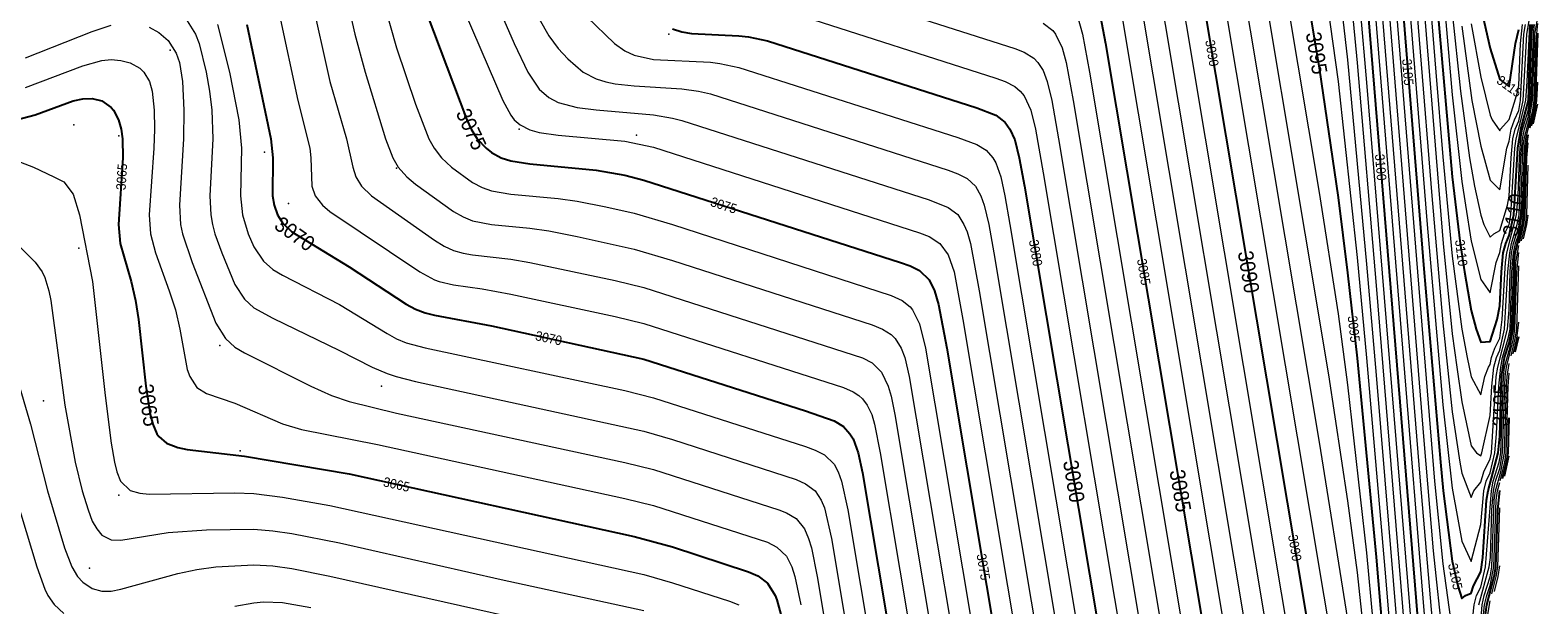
# Model space of a CAD drawing. Header units: metres. Extents: x 295850 to 310263, y 8095845 to 8104014.
# Tile 10 of 77: x 296319 to 296557, y 8096019 to 8096110. Entities that reach past the tile are written whole.
import ezdxf
from ezdxf.enums import TextEntityAlignment as Align

# ---------------------------------------------------------------- set-up
doc = ezdxf.new("R2010")
doc.units = ezdxf.units.M
for name, color, linetype, lineweight in [('C-TOPO-MAJR', 33, 'Continuous', 25), ('C-TOPO-MINR', 253, 'Continuous', 13), ('C-TOPO-PNTS', 8, 'Continuous', 9), ('C-TOPO-TEXT', 33, 'Continuous', 13), ('C-TOPO-TEXT-500', 33, 'Continuous', 13)]:
    doc.layers.add(name, color=color, linetype=linetype, lineweight=lineweight)
doc.styles.add('ARIAL', font='arial.ttf')

# ---------------------------------------------------------------- blocks, each defined once
blk = doc.blocks.new('PUNTOS_TOPOGRAFICOS')
at = {"layer": 'C-TOPO-PNTS'}
for p in [(296419.911, 8096109.405, 3080.048), (296341.264, 8096106.881, 3066.546), (296326.066, 8096095.084, 3064.126), (296396.318, 8096094.42, 3076.07), (296333.191, 8096093.357, 3064.75), (296414.81, 8096093.463, 3076.17), (296356.147, 8096090.807, 3069.768), (296376.976, 8096088.256, 3073.056), (296359.972, 8096082.73, 3070.587), (296326.886, 8096075.651, 3063.748), (296349.132, 8096060.306, 3066.89), (296374.638, 8096053.929, 3067.667), (296321.284, 8096051.618, 3062.504), (296352.321, 8096043.727, 3065.142), (296333.191, 8096036.713, 3064.03), (296328.586, 8096025.206, 3062.582)]:
    blk.add_point(p, dxfattribs=at)
blk = doc.blocks.new('CURVAS_NIVEL')
at = {"layer": 'C-TOPO-MAJR'}
for points, elevation in [([(296487.4, 8096115.42), (296488.81, 8096107.92), (296529.27, 8095866.42), (296530.72, 8095857.42), (296531.22, 8095852.92), (296531.6, 8095851.42), (296532.99, 8095850.14), (296534.49, 8095850.27), (296535.31, 8095851.42), (296535.99, 8095853.58)], 3085), ([(296501.34, 8096131.92), (296525.49, 8095987.66), (296528.49, 8095968.9), (296531.49, 8095947), (296534.94, 8095914.42), (296535.99, 8095906.12), (296537.49, 8095898.54), (296538.99, 8095901.13), (296539.63, 8095908.42), (296539.96, 8095909.92), (296540.49, 8095911.19)], 3090), ([(296513.35, 8096158.92), (296522.49, 8096104.08), (296525.49, 8096083.65), (296526.99, 8096071.8), (296528.49, 8096058.32), (296531.49, 8096026.97), (296537.49, 8095956.02), (296538.99, 8095943.4), (296540.49, 8095939.33), (296541.46, 8095945.92), (296541.99, 8095947.44), (296542.33, 8095948.92), (296543.51, 8095951.92), (296543.89, 8095954.92), (296544.31, 8095963.92), (296544.54, 8095965.42), (296545.78, 8095969.92), (296546.03, 8095971.42), (296546.49, 8095981.57)], 3095), ([(296529.99, 8096115.7), (296538.99, 8096005.18), (296540.49, 8095989.69), (296541.24, 8095984.92), (296541.99, 8095980.96), (296543.49, 8095981.58), (296543.77, 8095983.42), (296544.24, 8095984.92), (296544.99, 8095986.17), (296545.83, 8095989.42), (296546.17, 8095992.42), (296546.8, 8096001.42), (296547.12, 8096002.92), (296547.99, 8096005.47), (296548.32, 8096007.42), (296548.75, 8096017.92), (296548.95, 8096019.42), (296550.13, 8096023.92), (296550.35, 8096025.42), (296550.66, 8096034.42), (296550.99, 8096037.48)], 3100), ([(296529.24, 8096193.42), (296538.99, 8096072.39), (296541.63, 8096041.92), (296542.08, 8096037.42), (296543.49, 8096026.34), (296544.36, 8096022.42), (296544.99, 8096020.45), (296545.56, 8096020.92), (296546.49, 8096021.29), (296546.87, 8096022.42), (296547.99, 8096024.62), (296548.3, 8096026.92), (296548.88, 8096035.92), (296549.14, 8096037.42), (296550.73, 8096043.42), (296550.99, 8096046.02), (296551.27, 8096055.42), (296551.75, 8096058.42), (296552.49, 8096060.68), (296552.87, 8096062.92), (296553.24, 8096073.42), (296553.42, 8096074.92), (296554.56, 8096079.42), (296554.78, 8096080.92), (296555.04, 8096089.92), (296555.13, 8096091.42), (296555.49, 8096093.55)], 3105), ([(296541.12, 8096113.92), (296543.49, 8096086.91), (296544.73, 8096076.42), (296545.41, 8096071.92), (296546.49, 8096065.84), (296547.27, 8096062.92), (296547.99, 8096060.84), (296549.49, 8096060.97), (296550.57, 8096064.42), (296550.99, 8096066.57), (296551.25, 8096071.92), (296551.55, 8096074.92), (296551.94, 8096076.42), (296552.49, 8096077.67), (296553.19, 8096080.92), (296553.82, 8096091.42), (296554.3, 8096094.42), (296555.5, 8096098.92), (296555.76, 8096107.92), (296555.99, 8096110.92)], 3110), ([(296547.99, 8096113.62), (296549.49, 8096107.12), (296550.99, 8096102.28), (296552.49, 8096101.17), (296553.47, 8096107.92), (296553.99, 8096110.14)], 3115), ([(296420.49, 8096110.23), (296421.99, 8096109.78), (296423.49, 8096109.53), (296430.99, 8096109.15), (296432.49, 8096108.98), (296435.49, 8096108.35), (296468.49, 8096097.8), (296471.49, 8096096.61), (296472.47, 8096095.92), (296472.99, 8096095.46), (296473.71, 8096094.42), (296474.49, 8096092.74), (296475.21, 8096089.92), (296476.04, 8096085.42), (296508.46, 8095891.92)], 3080), ([(296380.7, 8096115.42), (296388.09, 8096095.92), (296388.78, 8096094.42), (296389.72, 8096092.92), (296391.12, 8096091.42), (296391.99, 8096090.76), (296393.49, 8096089.92), (296394.99, 8096089.43), (296397.99, 8096088.94), (296408.49, 8096087.97), (296412.99, 8096087.18), (296415.99, 8096086.41), (296456.49, 8096073.43), (296457.99, 8096072.88), (296459.49, 8096072.12), (296460.99, 8096070.66), (296461.84, 8096068.92), (296462.49, 8096066.79), (296463.77, 8096059.92), (296488.88, 8095909.92)], 3075), ([(296353.36, 8096110.92), (296357.15, 8096092.92), (296357.45, 8096089.92), (296357.43, 8096083.92), (296357.68, 8096082.42), (296358.22, 8096080.92), (296358.99, 8096079.66), (296360.49, 8096078.23), (296369.49, 8096072.72), (296378.49, 8096066.84), (296379.99, 8096066.03), (296381.49, 8096065.46), (296382.99, 8096065.08), (296391.99, 8096063.41), (296415.99, 8096058.15), (296441.49, 8096050.04), (296445.99, 8096048.45), (296447.49, 8096047.54), (296448.48, 8096046.42), (296448.99, 8096045.6), (296449.77, 8096043.42), (296450.49, 8096040.24), (296467.83, 8095936.92)], 3070), ([(296316.99, 8096095.92), (296319.99, 8096096.7), (296325.99, 8096098.89), (296327.49, 8096099.19), (296328.99, 8096099.24), (296330.49, 8096098.9), (296331.99, 8096097.82), (296332.33, 8096097.42), (296333.14, 8096095.92), (296333.58, 8096094.42), (296333.77, 8096092.92), (296333.8, 8096089.92), (296333.15, 8096079.42), (296333.42, 8096076.42), (296335.14, 8096070.42), (296335.82, 8096067.42), (296336.27, 8096064.42), (296337.47, 8096053.92), (296338.15, 8096049.42), (296338.55, 8096047.92), (296339.2, 8096046.42), (296339.49, 8096045.98), (296340.71, 8096044.92), (296342.49, 8096044.23), (296343.99, 8096043.93), (296352.99, 8096042.9), (296369.49, 8096040.08), (296414.49, 8096030.23), (296420.49, 8096028.57), (296432.49, 8096024.66), (296433.99, 8096024.01), (296435.49, 8096022.88), (296436.71, 8096020.92), (296436.99, 8096020.22), (296437.61, 8096017.92)], 3065), ([(296555.74, 8096094.66), (296556.41, 8096097.42), (296556.63, 8096098.92), (296556.99, 8096109.58)], 3105), ([(296553.42, 8096059.35), (296553.99, 8096061.73)], 3100), ([(296551.41, 8096039.34), (296552.06, 8096041.92), (296552.29, 8096043.42), (296552.49, 8096048.93)], 3100)]:
    blk.add_lwpolyline(points, dxfattribs=dict(at, elevation=elevation))
at = {"layer": 'C-TOPO-MINR'}
for points, elevation in [([(296444.49, 8096116.74), (296474.49, 8096107.14), (296475.99, 8096106.55), (296477.49, 8096105.62), (296478.15, 8096104.92), (296478.99, 8096103.66), (296479.63, 8096101.92), (296480.35, 8096098.92), (296481.4, 8096092.92), (296516.83, 8095881.42), (296518.24, 8095872.42), (296518.6, 8095867.92), (296518.54, 8095864.92), (296517.75, 8095857.42), (296517.16, 8095854.42), (296516.54, 8095852.92), (296515.38, 8095851.42), (296514.99, 8095851.1), (296513.24, 8095849.92), (296511.99, 8095849.37), (296508.97, 8095848.42)], 3082), ([(296478.99, 8096111.14), (296480.49, 8096109.99), (296480.92, 8096109.42), (296481.99, 8096107.25), (296482.6, 8096104.92), (296483.7, 8096098.92), (296522.11, 8095869.42), (296522.64, 8095864.92), (296522.74, 8095861.92), (296522.59, 8095858.92), (296522.02, 8095854.42), (296521.66, 8095852.92), (296520.99, 8095851.29), (296520.11, 8095849.92), (296519.49, 8095849.2), (296518.56, 8095848.42)], 3083), ([(296484.35, 8096112.42), (296485.18, 8096109.42), (296486.26, 8096103.42), (296525.7, 8095867.92), (296526.58, 8095861.92), (296526.83, 8095858.92), (296526.83, 8095855.92), (296526.45, 8095851.42), (296526.58, 8095849.92), (296527.55, 8095848.42)], 3084), ([(296491.12, 8096113.92), (296530.77, 8095876.92), (296532.9, 8095864.92), (296533.72, 8095861.92), (296534.49, 8095860.26), (296535.99, 8095860.84), (296536.71, 8095863.42), (296537.49, 8095868.75)], 3086), ([(296493.67, 8096118.42), (296526.99, 8095919.5), (296529.99, 8095901.34), (296533.52, 8095878.42), (296534.49, 8095875), (296535.99, 8095874.21), (296536.72, 8095875.42), (296537.49, 8095876.17), (296538.48, 8095878.42), (296538.99, 8095880.32)], 3087), ([(296496.23, 8096122.92), (296528.49, 8095930.11), (296531.49, 8095910.61), (296533.57, 8095894.92), (296534.49, 8095888.82), (296535.99, 8095881.44), (296537.49, 8095882.23), (296538.21, 8095888.92), (296538.45, 8095890.42), (296538.99, 8095892.08)], 3088), ([(296498.53, 8096128.92), (296528.49, 8095949.64), (296529.99, 8095939.91), (296531.49, 8095928.93), (296535.44, 8095896.42), (296535.99, 8095894.15), (296536.85, 8095893.42), (296537.49, 8095893.07), (296538.99, 8095895.18), (296539.78, 8095897.92), (296539.98, 8095899.42), (296540.49, 8095906.54)], 3089), ([(296503.64, 8096137.92), (296520.99, 8096034.33), (296525.49, 8096007.29), (296528.49, 8095987.96), (296529.99, 8095976.78), (296531.49, 8095963.88), (296532.99, 8095949.85), (296535.79, 8095920.42), (296536.5, 8095914.42), (296537.49, 8095910.24), (296538.99, 8095910.63), (296539.25, 8095911.42), (296540.49, 8095913.66), (296541.01, 8095915.92), (296541.18, 8095917.42), (296541.67, 8095926.42), (296541.99, 8095928.8)], 3091), ([(296506.19, 8096142.42), (296522.49, 8096045.1), (296526.99, 8096017.14), (296529.99, 8095994.23), (296531.49, 8095980.74), (296535.84, 8095933.92), (296537.49, 8095918.68), (296538.25, 8095915.92), (296538.99, 8095914.59), (296539.57, 8095915.92), (296540.43, 8095918.92), (296541.04, 8095927.92), (296541.3, 8095929.42), (296542.33, 8095932.42), (296543.02, 8095935.42), (296543.49, 8095944.35)], 3092), ([(296509, 8096145.42), (296523.99, 8096055.69), (296526.99, 8096035.81), (296528.49, 8096024.52), (296531.49, 8095996.43), (296536.56, 8095939.92), (296537.49, 8095931.21), (296538.99, 8095925.1), (296539.67, 8095927.92), (296540.49, 8095929.49), (296540.87, 8095930.92), (296541.99, 8095933.41), (296542.4, 8095935.42), (296542.54, 8095936.92), (296543.02, 8095945.92), (296543.49, 8095948.09)], 3093), ([(296510.79, 8096154.42), (296522.49, 8096084.46), (296525.49, 8096065.3), (296526.99, 8096054.14), (296529.99, 8096027.62), (296532.99, 8095995.18), (296536.68, 8095951.92), (296537.49, 8095943.33), (296538.47, 8095935.42), (296538.99, 8095933), (296540.49, 8095932.84), (296541.43, 8095935.42), (296541.78, 8095936.92), (296541.99, 8095938.28), (296542.29, 8095944.42), (296542.64, 8095947.42), (296543.63, 8095950.42), (296544.27, 8095953.42), (296544.7, 8095962.42), (296544.99, 8095964.97)], 3094), ([(296522.49, 8096123.35), (296525.49, 8096101.96), (296528.49, 8096074.21), (296529.99, 8096058.39), (296532.99, 8096023.83), (296537.49, 8095969.36), (296539.06, 8095953.42), (296539.76, 8095950.42), (296540.49, 8095948.74), (296541.99, 8095950.37), (296542.93, 8095953.42), (296543.49, 8095957.47), (296543.7, 8095962.42), (296544, 8095965.42), (296544.38, 8095966.92), (296544.99, 8095968.49), (296545.58, 8095971.42), (296546.08, 8095981.92), (296546.49, 8095984.06)], 3096), ([(296523.99, 8096131.5), (296526.99, 8096105.37), (296529.99, 8096073.12), (296531.49, 8096055.66), (296538.24, 8095974.42), (296538.99, 8095966.46), (296540.49, 8095955.62), (296541.99, 8095954.69), (296543.01, 8095963.92), (296543.77, 8095966.92), (296544.99, 8095970.48), (296545.26, 8095972.92), (296545.64, 8095981.92), (296545.85, 8095983.42), (296546.73, 8095986.42), (296547.33, 8095989.42), (296547.68, 8095998.42), (296547.99, 8096001.26)], 3097), ([(296526.99, 8096120.8), (296528.49, 8096104.87), (296531.49, 8096069.78), (296537.94, 8095990.92), (296538.99, 8095979.12), (296540.25, 8095968.42), (296540.52, 8095966.92), (296541.99, 8095965.06), (296542.56, 8095966.92), (296543.49, 8095968.22), (296544.38, 8095971.42), (296544.77, 8095974.42), (296545.39, 8095983.42), (296545.73, 8095984.92), (296546.49, 8095987.02), (296546.94, 8095989.42), (296547.4, 8095999.92), (296547.61, 8096001.42), (296547.99, 8096002.82)], 3098), ([(296526.99, 8096136.18), (296529.99, 8096101.79), (296538.57, 8095996.92), (296539.72, 8095984.92), (296540.49, 8095977.84), (296540.82, 8095975.92), (296541.36, 8095972.92), (296541.99, 8095970.49), (296543.49, 8095971.64), (296544.5, 8095981.92), (296545.22, 8095984.92), (296546.55, 8095989.42), (296547.01, 8095999.92), (296547.21, 8096001.42), (296548.09, 8096004.42), (296548.67, 8096007.42), (296549.1, 8096017.92), (296549.49, 8096020.09)], 3099), ([(296528.49, 8096147.79), (296538.99, 8096018.55), (296540.49, 8096002.12), (296541.99, 8095990.24), (296542.77, 8095987.92), (296543.49, 8095986.88), (296544.99, 8095989.08), (296545.06, 8095989.42), (296545.96, 8095999.92), (296546.27, 8096001.42), (296547.99, 8096007.74), (296548.41, 8096017.92), (296548.58, 8096019.42), (296548.93, 8096020.92), (296549.49, 8096022.51), (296550.04, 8096025.42), (296550.44, 8096035.92), (296550.65, 8096037.42), (296550.99, 8096038.73)], 3101), ([(296526.99, 8096179.73), (296538.42, 8096038.92), (296540.49, 8096015.02), (296541.99, 8096001.81), (296543.49, 8095995.06), (296544.99, 8095998.11), (296545.38, 8096001.42), (296545.82, 8096002.92), (296546.49, 8096004.18), (296547.28, 8096007.42), (296548.22, 8096019.42), (296548.52, 8096020.92), (296549.49, 8096023.85), (296549.72, 8096025.42), (296550.13, 8096035.92), (296550.32, 8096037.42), (296551.15, 8096040.42), (296551.72, 8096043.42), (296552.04, 8096053.92), (296552.13, 8096055.42), (296552.49, 8096057.51)], 3102), ([(296527.38, 8096188.92), (296538.99, 8096045.34), (296540.49, 8096027.97), (296541.99, 8096013.68)], 3103), ([(296547.7, 8096019.42), (296549.33, 8096025.42), (296549.51, 8096026.92), (296549.73, 8096034.42), (296549.99, 8096037.42), (296550.31, 8096038.92), (296550.99, 8096040.94), (296551.43, 8096043.42), (296551.85, 8096055.42), (296552.04, 8096056.92), (296553.17, 8096061.42), (296553.39, 8096062.92), (296553.67, 8096071.92), (296553.99, 8096074.99)], 3103), ([(296528.39, 8096190.42), (296540.69, 8096038.92), (296541.99, 8096025.88), (296543.49, 8096015.31), (296544.99, 8096010.32), (296546.49, 8096015.07), (296546.93, 8096019.42), (296547.34, 8096020.92), (296547.99, 8096022.23), (296548.73, 8096025.42), (296549.66, 8096037.42), (296549.94, 8096038.92), (296550.89, 8096041.92), (296551.14, 8096043.42), (296551.56, 8096055.42), (296551.74, 8096056.92), (296552.58, 8096059.92), (296553.13, 8096062.92), (296553.5, 8096073.42), (296553.99, 8096076.07)], 3104), ([(296530.09, 8096196.42), (296539.52, 8096079.42), (296541.99, 8096050.97), (296543.49, 8096037.85), (296544.36, 8096032.92), (296544.99, 8096029.48), (296546.49, 8096026.26), (296547.99, 8096032.1), (296548.45, 8096037.42), (296548.85, 8096038.92), (296549.49, 8096040.27), (296550.19, 8096043.42), (296550.46, 8096046.42), (296550.84, 8096053.92), (296551.14, 8096056.92), (296551.42, 8096058.42), (296552.33, 8096061.42), (296552.61, 8096062.92), (296552.89, 8096071.92), (296553.14, 8096074.92), (296553.47, 8096076.42), (296553.99, 8096077.93), (296554.53, 8096080.92), (296554.89, 8096091.42), (296555.08, 8096092.92), (296556.19, 8096097.42), (296556.4, 8096098.92), (296556.66, 8096107.92), (296556.99, 8096111.09)], 3106), ([(296530.94, 8096199.42), (296540.26, 8096083.92), (296541.99, 8096063.91), (296543.49, 8096049.88), (296544.69, 8096041.92), (296544.99, 8096040.19), (296546.49, 8096036.38), (296546.89, 8096037.42), (296547.99, 8096038.77), (296548.49, 8096040.42), (296549.49, 8096042.47), (296549.66, 8096043.42), (296550.42, 8096055.42), (296550.67, 8096056.92), (296552.21, 8096062.92), (296552.49, 8096065.92), (296552.63, 8096071.92), (296552.86, 8096074.92), (296553.17, 8096076.42), (296553.99, 8096079.01), (296554.29, 8096080.92), (296554.64, 8096091.42), (296554.82, 8096092.92), (296555.63, 8096095.92), (296556.17, 8096098.92), (296556.52, 8096109.42), (296556.99, 8096112.05)], 3107), ([(296531.79, 8096202.42), (296542.04, 8096076.42), (296543.49, 8096062.15), (296544.2, 8096056.92), (296544.99, 8096051.43), (296546.49, 8096044.53), (296547.34, 8096043.42), (296547.99, 8096042.94), (296548.16, 8096043.42), (296549.49, 8096049.3), (296549.74, 8096053.92), (296550.05, 8096056.92), (296550.45, 8096058.42), (296550.99, 8096059.61), (296551.72, 8096062.92), (296552.26, 8096071.92), (296552.59, 8096074.92), (296552.86, 8096076.42), (296553.74, 8096079.42), (296554.05, 8096080.92), (296554.32, 8096089.92), (296554.56, 8096092.92), (296554.88, 8096094.42), (296555.49, 8096096.29), (296555.95, 8096098.92), (296556.29, 8096109.42), (296556.47, 8096110.92)], 3108), ([(296532.77, 8096203.92), (296540.88, 8096103.42), (296541.99, 8096090.05), (296543.49, 8096074.41), (296544.99, 8096062.89), (296545.85, 8096058.42), (296546.49, 8096055.4), (296547.99, 8096052.57), (296548.64, 8096055.42), (296549.22, 8096056.92), (296549.49, 8096057.31), (296549.71, 8096058.42), (296550.2, 8096059.92), (296550.99, 8096061.46), (296551.38, 8096064.42), (296551.88, 8096073.42), (296552.12, 8096074.92), (296553.64, 8096080.92), (296553.9, 8096083.92), (296554.08, 8096089.92), (296554.3, 8096092.92), (296554.59, 8096094.42), (296555.49, 8096097.3), (296555.72, 8096098.92), (296556.06, 8096109.42), (296556.23, 8096110.92)], 3109), ([(296541.49, 8096122.92), (296543.49, 8096099.86), (296544.99, 8096086.16), (296545.56, 8096082.42), (296546.49, 8096076.78), (296547.99, 8096070.72), (296549.49, 8096068.64), (296550.41, 8096073.42), (296550.99, 8096074.96), (296551.26, 8096076.42), (296551.76, 8096077.92), (296552.49, 8096079.4), (296552.74, 8096080.92), (296553.34, 8096091.42), (296553.57, 8096092.92), (296555.08, 8096098.92), (296555.33, 8096101.92), (296555.75, 8096110.92)], 3111), ([(296543.49, 8096112.81), (296544.78, 8096100.42), (296546.2, 8096089.92), (296547.01, 8096085.42), (296547.99, 8096080.85), (296548.48, 8096079.42), (296549.49, 8096077.39), (296550.04, 8096077.92), (296550.99, 8096078.43), (296552.22, 8096082.42), (296552.49, 8096083.86), (296552.76, 8096089.92), (296553.05, 8096092.92), (296553.42, 8096094.42), (296553.99, 8096095.72), (296554.66, 8096098.92), (296555.26, 8096109.42), (296555.76, 8096112.42)], 3112), ([(296544.99, 8096110.68), (296546.6, 8096098.92), (296547.99, 8096091.73), (296549.49, 8096086.39), (296550.99, 8096084.84), (296552.11, 8096091.42), (296552.49, 8096092.54), (296552.81, 8096094.42), (296553.3, 8096095.92), (296553.99, 8096097.36), (296554.24, 8096098.92), (296554.81, 8096109.42), (296555.03, 8096110.92)], 3113), ([(296546.49, 8096111.03), (296547.99, 8096102.64), (296549.49, 8096096.61), (296549.81, 8096095.92), (296550.99, 8096094.17), (296551.09, 8096094.42), (296552.49, 8096095.95), (296553.84, 8096100.42), (296553.99, 8096101.3), (296554.27, 8096107.92), (296554.55, 8096110.92)], 3114), ([(296439.99, 8096112.54), (296471.49, 8096102.48), (296472.99, 8096101.93), (296474.49, 8096101.15), (296475.34, 8096100.42), (296475.99, 8096099.67), (296477.02, 8096097.42), (296477.78, 8096094.42), (296478.99, 8096087.54), (296512.77, 8095885.92), (296513.75, 8095879.92), (296514.31, 8095875.42), (296514.48, 8095872.42), (296514.27, 8095867.92), (296513.01, 8095857.42), (296512.69, 8095855.92), (296512.16, 8095854.42), (296511.19, 8095852.92), (296510.49, 8095852.29), (296509.42, 8095851.42), (296507.49, 8095850.5), (296506.04, 8095849.92), (296504.49, 8095849.51), (296499, 8095848.42)], 3081), ([(296406.99, 8096112.12), (296411.35, 8096107.92), (296412.99, 8096106.78), (296414.49, 8096106.09), (296417.49, 8096105.41), (296426.49, 8096104.98), (296427.99, 8096104.8), (296430.99, 8096104.16), (296465.49, 8096093.13), (296468.49, 8096092.02), (296469.99, 8096091.1), (296471.01, 8096089.92), (296471.49, 8096089.12), (296472.27, 8096086.92), (296472.95, 8096083.92), (296473.74, 8096079.42), (296504.64, 8095894.92)], 3079), ([(296399.49, 8096111.82), (296400.99, 8096109.16), (296402.49, 8096107.13), (296403.99, 8096105.49), (296406.4, 8096103.42), (296408.49, 8096102.35), (296409.99, 8096101.88), (296411.49, 8096101.59), (296414.49, 8096101.24), (296421.99, 8096100.8), (296424.61, 8096100.42), (296426.49, 8096099.97), (296463.99, 8096087.95), (296465.49, 8096087.4), (296466.99, 8096086.63), (296468.29, 8096085.42), (296469.13, 8096083.92), (296469.68, 8096082.42), (296470.38, 8096079.42), (296471.18, 8096074.92), (296500.83, 8095897.92)], 3078), ([(296390.95, 8096118.42), (296395.55, 8096107.92), (296397.72, 8096103.42), (296399.49, 8096100.75), (296400.99, 8096099.4), (296402.49, 8096098.61), (296405.49, 8096097.83), (296408.49, 8096097.45), (296417.49, 8096096.67), (296420.49, 8096096.16), (296421.99, 8096095.78), (296460.99, 8096083.28), (296463.99, 8096082.09), (296465.49, 8096080.96), (296466.48, 8096079.42), (296466.99, 8096078.23), (296467.49, 8096076.42), (296468.88, 8096068.92), (296496.77, 8095902.42)], 3077), ([(296386.64, 8096115.42), (296393.76, 8096098.92), (296394.99, 8096096.65), (296395.56, 8096095.92), (296396.49, 8096095.09), (296397.99, 8096094.3), (296399.49, 8096093.9), (296402.49, 8096093.48), (296412.99, 8096092.51), (296417.49, 8096091.58), (296459.49, 8096078.1), (296460.99, 8096077.5), (296462.67, 8096076.42), (296463.99, 8096074.63), (296464.91, 8096071.92), (296466.32, 8096064.42), (296492.7, 8095906.92)], 3076), ([(296375.1, 8096113.92), (296376.99, 8096107.26), (296379.99, 8096098.35), (296382.1, 8096092.92), (296382.91, 8096091.42), (296384.07, 8096089.92), (296385.66, 8096088.42), (296388.99, 8096086.02), (296390.49, 8096085.23), (296391.99, 8096084.7), (296394.99, 8096084.16), (296402.49, 8096083.47), (296405.49, 8096083.06), (296409.99, 8096082.2), (296414.49, 8096081.17), (296420.49, 8096079.38), (296454.99, 8096068.23), (296456.74, 8096067.42), (296457.99, 8096066.44), (296458.39, 8096065.92), (296459.49, 8096063.74), (296460.42, 8096059.92), (296483.83, 8095920.42)], 3074), ([(296367.7, 8096121.42), (296370.42, 8096109.42), (296372.03, 8096103.42), (296375.26, 8096092.92), (296376.38, 8096089.92), (296377.26, 8096088.42), (296378.62, 8096086.92), (296379.99, 8096085.77), (296385.99, 8096081.45), (296387.49, 8096080.6), (296388.99, 8096080), (296391.99, 8096079.39), (296397.99, 8096078.8), (296400.99, 8096078.38), (296405.49, 8096077.5), (296414.49, 8096075.51), (296420.49, 8096073.74), (296451.99, 8096063.57), (296453.61, 8096062.92), (296454.99, 8096062.07), (296455.61, 8096061.42), (296456.59, 8096059.92), (296457.13, 8096058.42), (296457.86, 8096055.42), (296480.02, 8095923.42)], 3073), ([(296363.49, 8096115.42), (296366.47, 8096101.92), (296369.09, 8096092.92), (296370.1, 8096088.42), (296370.55, 8096086.92), (296371.44, 8096085.42), (296373.02, 8096083.92), (296382.99, 8096076.91), (296384.49, 8096076), (296385.99, 8096075.32), (296387.49, 8096074.89), (296388.99, 8096074.62), (296394.99, 8096073.93), (296397.99, 8096073.42), (296411.49, 8096070.55), (296415.99, 8096069.46), (296450.49, 8096058.36), (296451.99, 8096057.59), (296453.49, 8096056.13), (296454.52, 8096053.92), (296454.99, 8096052.31), (296455.58, 8096049.42), (296475.95, 8095927.92)], 3072), ([(296358.55, 8096112.42), (296361.41, 8096098.92), (296363.29, 8096091.42), (296363.49, 8096089.92), (296363.63, 8096085.42), (296364.13, 8096083.92), (296365.3, 8096082.42), (296366.49, 8096081.44), (296380.68, 8096071.92), (296382.99, 8096070.67), (296383.71, 8096070.42), (296385.99, 8096069.86), (296390.49, 8096069.24), (296394.99, 8096068.42), (296411.49, 8096064.88), (296415.99, 8096063.8), (296447.49, 8096053.71), (296448.99, 8096053.04), (296449.9, 8096052.42), (296450.49, 8096051.91), (296451.19, 8096050.92), (296451.93, 8096049.42), (296452.37, 8096047.92), (296453.29, 8096043.42), (296471.89, 8095932.42)], 3071), ([(296348.76, 8096110.92), (296350.63, 8096103.42), (296352.13, 8096095.92), (296352.51, 8096091.42), (296352.4, 8096083.92), (296352.7, 8096080.92), (296353.59, 8096077.92), (296354.49, 8096075.86), (296355.99, 8096073.61), (296357.49, 8096072.3), (296358.99, 8096071.4), (296367.99, 8096066.8), (296375.49, 8096062.22), (296376.99, 8096061.38), (296378.49, 8096060.73), (296381.49, 8096059.94), (296412.99, 8096053.22), (296417.49, 8096052.08), (296441.49, 8096044.38), (296442.99, 8096043.83), (296444.49, 8096043.07), (296445.99, 8096041.62), (296446.62, 8096040.42), (296447.18, 8096038.92), (296448.17, 8096034.42), (296464.01, 8095939.92)], 3069), ([(296343.99, 8096111.48), (296345.3, 8096109.42), (296345.87, 8096107.92), (296346.97, 8096103.42), (296347.49, 8096100.42), (296347.83, 8096097.42), (296347.99, 8096092.92), (296347.56, 8096083.92), (296347.7, 8096080.92), (296347.96, 8096079.42), (296348.35, 8096077.92), (296349.41, 8096074.92), (296351.49, 8096069.92), (296352.99, 8096067.62), (296354.49, 8096066.28), (296357.49, 8096064.61), (296367.99, 8096059.55), (296373.15, 8096056.92), (296375.49, 8096055.89), (296376.92, 8096055.42), (296379.99, 8096054.66), (296415.99, 8096046.84), (296420.49, 8096045.51), (296439.99, 8096039.19), (296441.49, 8096038.52), (296442.99, 8096037.41), (296443.96, 8096035.92), (296444.49, 8096034.72), (296445.61, 8096029.92), (296460.38, 8095941.42)], 3068), ([(296318.49, 8096105.67), (296328.99, 8096109.83), (296331.99, 8096110.84)], 3067), ([(296337.99, 8096110.48), (296339.49, 8096109.65), (296340.99, 8096108.39), (296342.25, 8096106.42), (296342.75, 8096104.92), (296343.22, 8096101.92), (296343.42, 8096097.42), (296343.41, 8096092.92), (296342.75, 8096082.42), (296342.93, 8096079.42), (296343.23, 8096077.92), (296344.74, 8096073.42), (296348.49, 8096063.84), (296349.99, 8096061.42), (296351.49, 8096060.08), (296352.99, 8096059.17), (296363.49, 8096053.91), (296366.75, 8096052.42), (296369.49, 8096051.47), (296376.99, 8096049.66), (296412.99, 8096041.89), (296417.49, 8096040.77), (296437.28, 8096034.42), (296438.49, 8096033.93), (296439.99, 8096033.03), (296441.31, 8096031.42), (296441.96, 8096029.92), (296442.41, 8096028.42), (296443.32, 8096023.92), (296455.39, 8095951.92)], 3067), ([(296318.49, 8096100.98), (296327.49, 8096104.43), (296330.49, 8096105.25), (296331.99, 8096105.39), (296333.49, 8096105.27), (296334.99, 8096104.86), (296336.49, 8096104.02), (296337.11, 8096103.42), (296338.03, 8096101.92), (296338.42, 8096100.42), (296338.75, 8096097.42), (296338.83, 8096094.42), (296338.73, 8096091.42), (296337.95, 8096080.92), (296338.17, 8096077.92), (296338.98, 8096074.92), (296341.15, 8096068.92), (296342.11, 8096065.92), (296342.83, 8096062.92), (296343.99, 8096056.55), (296344.4, 8096055.42), (296345.49, 8096053.72), (296346.99, 8096052.76), (296351.49, 8096051.24), (296358.99, 8096047.98), (296361.99, 8096047.09), (296373.99, 8096044.71), (296412.99, 8096036.23), (296417.49, 8096035.12), (296435.49, 8096029.31), (296436.99, 8096028.55), (296438.49, 8096027.11), (296439.33, 8096025.42), (296439.83, 8096023.92), (296440.76, 8096019.42)], 3066), ([(296316.99, 8096089.5), (296319.71, 8096088.42), (296322.92, 8096086.92), (296324.49, 8096086.13), (296325.99, 8096084.2), (296326.97, 8096080.92), (296329.03, 8096070.42), (296331.05, 8096052.42), (296332, 8096044.92), (296332.49, 8096041.92), (296332.87, 8096040.42), (296333.47, 8096038.92), (296334.99, 8096037.46), (296336.49, 8096037.03), (296337.99, 8096036.9), (296351.49, 8096037.11), (296354.49, 8096036.99), (296358.99, 8096036.39), (296366.49, 8096035.12), (296415.99, 8096024.21), (296420.49, 8096022.92), (296429.49, 8096020.01), (296430.99, 8096019.42)], 3064), ([(296312.49, 8096080.96), (296319.99, 8096073.45), (296321.07, 8096071.92), (296321.49, 8096071.02), (296322.15, 8096068.92), (296322.44, 8096067.42), (296324.69, 8096050.92), (296326.32, 8096041.92), (296327.42, 8096037.42), (296328.33, 8096034.42), (296328.99, 8096032.65), (296329.71, 8096031.42), (296330.49, 8096030.43), (296331.99, 8096029.69), (296333.49, 8096029.61), (296340.99, 8096030.86), (296346.99, 8096031.26), (296354.49, 8096031.39), (296357.49, 8096031.12), (296360.49, 8096030.68), (296367.99, 8096029.24), (296393.49, 8096023.46), (296415.99, 8096018.55)], 3063), ([(296317.04, 8096055.42), (296319.24, 8096047.92), (296321.93, 8096037.42), (296324.61, 8096028.42), (296325.75, 8096025.42), (296326.69, 8096023.92), (296327.49, 8096023.02), (296328.99, 8096022.04), (296330.49, 8096021.61), (296331.99, 8096021.61), (296333.49, 8096021.91), (296342.49, 8096024.37), (296345.49, 8096025.01), (296348.49, 8096025.43), (296354.49, 8096025.73), (296357.49, 8096025.58), (296360.49, 8096025.18), (296366.49, 8096023.96), (296417.49, 8096012.5)], 3062), ([(296314.29, 8096044.92), (296320.24, 8096025.42), (296321.49, 8096021.91), (296322, 8096020.92), (296322.99, 8096019.52), (296324.49, 8096018.06)], 3061), ([(296351.49, 8096019.24), (296354.49, 8096019.77), (296355.99, 8096019.89), (296358.99, 8096019.81), (296363.49, 8096019.03)], 3061), ([(296556.02, 8096094.95), (296556.63, 8096097.42), (296556.85, 8096098.92), (296556.99, 8096101.86)], 3104), ([(296556.31, 8096095.24), (296556.99, 8096098.36)], 3103), ([(296554.09, 8096076.52), (296554.8, 8096079.42), (296555.02, 8096080.92), (296555.28, 8096089.92), (296555.49, 8096092.26)], 3104), ([(296554.4, 8096076.83), (296555.04, 8096079.42), (296555.26, 8096080.92), (296555.49, 8096088.75)], 3103), ([(296554.71, 8096077.13), (296555.28, 8096079.42), (296555.49, 8096080.85)], 3102), ([(296552.76, 8096058.68), (296553.43, 8096061.42), (296553.66, 8096062.92), (296553.99, 8096072.9)], 3102), ([(296553.09, 8096059.02), (296553.69, 8096061.42), (296553.99, 8096064)], 3101), ([(296551.05, 8096038.97), (296551.78, 8096041.92), (296552, 8096043.42), (296552.32, 8096053.92), (296552.49, 8096055.94)], 3101), ([(296551.78, 8096039.71), (296552.49, 8096042.9)], 3099), ([(296549.74, 8096021.17), (296550.43, 8096023.92), (296550.67, 8096025.42), (296550.99, 8096034.75)], 3099), ([(296550.14, 8096021.57), (296550.74, 8096023.92), (296550.99, 8096025.61)], 3098)]:
    blk.add_lwpolyline(points, dxfattribs=dict(at, elevation=elevation))
at = {"layer": 'C-TOPO-TEXT', "style": 'ARIAL', "width": 0.9}
for s, rotation, p in [('3095', -80.6365, (296522.11, 8096106.42)), ('3075', -65.1941, (296388.78, 8096094.42)), ('3110', 79.5104, (296553.19, 8096080.92)), ('3070', -35.2082, (296360.94, 8096077.92)), ('3090', -80.4899, (296511.39, 8096071.92)), ('3065', -81.7939, (296337.88, 8096050.92)), ('3105', 88.6767, (296551.12, 8096050.92)), ('3080', -80.4899, (296483.83, 8096038.92)), ('3085', -80.4899, (296500.63, 8096037.42))]:
    blk.add_text(s, height=2.4, rotation=rotation, dxfattribs=at).set_placement(p, align=Align.MIDDLE_CENTER)
at = {"layer": 'C-TOPO-TEXT-500', "style": 'ARIAL', "width": 0.9}
for s, rotation, p in [('3090', -80.4899, (296505.61, 8096106.42)), ('3105', -85.4034, (296536.49, 8096103.42)), ('3115', -35.6181, (296552.49, 8096101.17)), ('3100', -85.3667, (296532.22, 8096088.42)), ('3065', 86.36, (296333.63, 8096086.92)), ('3075', -17.8372, (296428.6, 8096082.42)), ('3080', -80.4899, (296477.8, 8096074.92)), ('3110', -82.6845, (296544.93, 8096074.92)), ('3085', -80.4899, (296494.85, 8096071.92)), ('3095', -83.6002, (296527.97, 8096062.92)), ('3070', -12.1351, (296400.99, 8096061.48)), ('3065', -12.7876, (296376.99, 8096038.42)), ('3090', -80.4899, (296518.68, 8096028.42)), ('3075', -80.4899, (296469.55, 8096025.42)), ('3105', -78.2205, (296543.98, 8096023.92))]:
    blk.add_text(s, height=1.5, rotation=rotation, dxfattribs=at).set_placement(p, align=Align.MIDDLE_CENTER)

msp = doc.modelspace()

# ---------------------------------------------------------------- block references
at = {"layer": 'C-TOPO-MAJR'}
msp.add_blockref('CURVAS_NIVEL', (0, 0), dxfattribs=at)
at = {"layer": 'C-TOPO-PNTS'}
msp.add_blockref('PUNTOS_TOPOGRAFICOS', (0, 0), dxfattribs=at)

doc.saveas('drawing.dxf')
